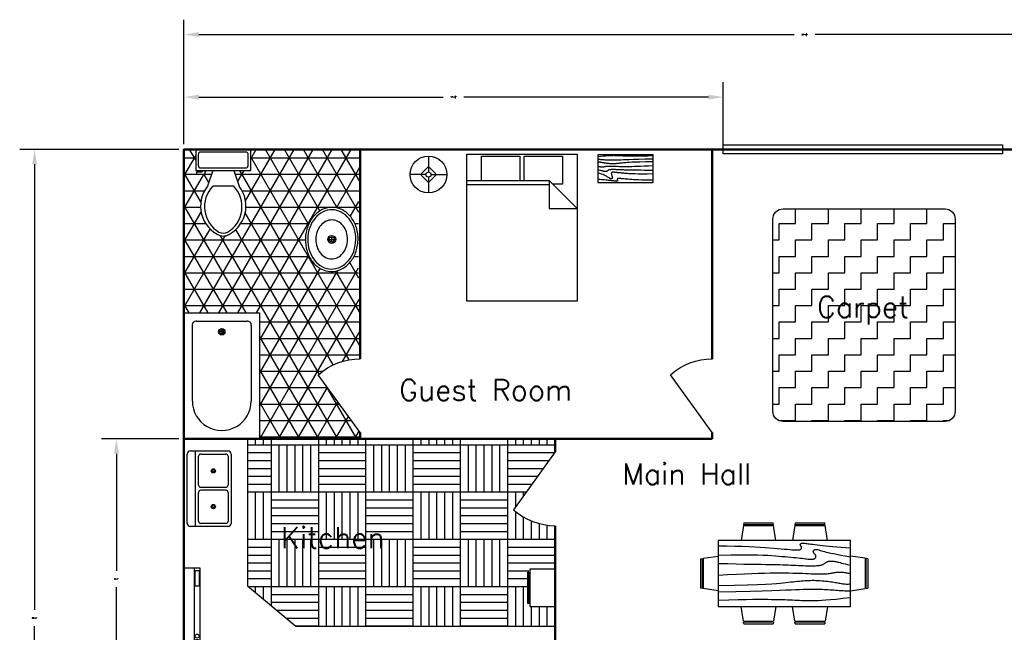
# Model space of a CAD drawing. Header units: inches. Extents: x -290 to 273, y -187 to 207.
# Tile 2 of 3: x -290 to 85, y -26 to 207. Entities that reach past the tile are written whole.
import ezdxf

# ---------------------------------------------------------------- set-up
doc = ezdxf.new("R2010")
doc.units = ezdxf.units.IN
doc.header["$LTSCALE"] = 0.03937
doc.header["$MEASUREMENT"] = 0
for name, color, linetype in [('Blocks', 4, 'Continuous'), ('Dim', 3, 'Continuous'), ('Doors', 6, 'Continuous'), ('Hatches', 2, 'Continuous'), ('Text', 1, 'Continuous')]:
    doc.layers.add(name, color=color, linetype=linetype)
doc.styles.get("Standard").update_dxf_attribs({"font": 'simplex.shx', "height": 0.4})
doc.dimstyles.get("Standard").update_dxf_attribs({"dimscale": 800, "dimtxt": 0.4, "dimasz": 0.007087, "dimexe": 0.007087, "dimexo": 0.002461, "dimgap": 0.003543, "dimtad": 0, "dimtih": 1, "dimtoh": 1, "dimzin": 0, "dimdsep": 46, "dimlunit": 4, "dimtxsty": 'Standard', "dimcen": 0.003543, "dimadec": 0, "dimazin": 0, "dimtfac": 1, "dimtofl": 0, "dimtmove": 0, "dimatfit": 3, "dimfxl": 0.03937, "dimtolj": 1, "dimtzin": 0, "dimarcsym": 0})

# ---------------------------------------------------------------- blocks, each defined once
blk = doc.blocks.new('Bed - Queen')
at = {"linetype": 'Continuous'}
for p, q in [((0, -56.000021), (0, 0)), ((0, 0), (41.999993, 0)), ((41.999993, 0), (41.999993, -56.000021)), ((5.599993, -0.84), (20.159986, -0.84)), ((5.599993, -10.08), (5.599993, -0.84)), ((20.159986, -0.84), (20.159986, -10.08)), ((21.839993, -0.84), (36.399993, -0.84)), ((21.839993, -10.08), (21.839993, -0.84)), ((36.399993, -0.84), (36.399993, -11.48)), ((0, -10.08), (31.36, -10.08)), ((41.999993, -20.72), (31.36, -10.08)), ((31.36, -10.08), (31.36, -20.72)), ((31.36, -11.76), (0, -11.76)), ((36.399993, -11.48), (32.759552, -11.48)), ((31.36, -20.72), (41.999993, -20.72)), ((41.999993, -56.000021), (0, -56.000021))]:
    blk.add_line(p, q, dxfattribs=at)
blk = doc.blocks.new('Bath Tub - 26 x 60 in.')
for p, q in [((8, -18), (10, -18)), ((9, -17), (9, -19))]:
    blk.add_line(p, q)
blk.add_lwpolyline([(0, -36), (0, 0), (60, 0), (60, -36)], close=True)
for points in [[(6, -4), (42, -4)], [(4, -30), (4, -6)], [(42, -32), (6, -32)]]:
    blk.add_lwpolyline(points)
for radius in [1.5, 1]:
    blk.add_circle((9, -18), radius)
for centre, radius, start, end in [((5.75, -5.75), 1.77, 81.8699, 188.1301), ((42, -18), 14, 270, 90), ((5.75, -30.25), 1.77, 171.8699, 278.1301)]:
    blk.add_arc(centre, radius, start, end)
blk = doc.blocks.new('Toilet - top')
for p, q in [((9.5, -6), (9.5, -2)), ((-10, -8.5), (-8, -8.5)), ((-10, -9.5), (-10, -8.5)), ((-7, -9.5), (-10, -9.5)), ((-8, -8.5), (-8, -8)), ((-7, -8), (-7, -9.5)), ((-4, -8), (-6, -14)), ((4, -8), (6, -14)), ((4, -14), (-4, -14))]:
    blk.add_line(p, q)
blk.add_lwpolyline([(10.5, -8), (10.5, 0), (-10.5, 0), (-10.5, -8)], close=True)
for points in [[(-9.5, -2), (-9.5, -6)], [(8.5, -1), (-8.5, -1)], [(-8.5, -7), (8.5, -7)]]:
    blk.add_lwpolyline(points)
for centre, radius, start, end in [((-8.62, -1.88), 0.884, 81.8699, 188.1301), ((8.62, -1.88), 0.884, 351.8699, 98.1301), ((-8.62, -6.12), 0.884, 171.8699, 278.1301), ((8.62, -6.12), 0.884, 261.8699, 8.1301), ((3.52, -21.58), 12.17, 141.4691, 247.9714), ((4.2, -21.82), 11.33, 136.3677, 238.9468), ((-3.52, -21.58), 12.17, 292.0284, 38.5307), ((-4.2, -21.82), 11.33, 301.053, 43.6321), ((0, -27.88), 4, 245.7318, 294.2682), ((0, -29), 4, 254.8605, 285.1395)]:
    blk.add_arc(centre, radius, start, end)
blk = doc.blocks.new('Sink - Oval top')
for p, q in [((-1, 0), (1, 0)), ((0, 1), (0, -1))]:
    blk.add_line(p, q)
at = {"linetype": 'Continuous'}
for points in [[(-12.23, 0.39, 0.117634), (-11.46, -3.36, 0.104469), (-8.88, -6.8, 0.090016), (-5.08, -9.07, 0.08192), (-0.32, -10.02, 0.08192), (4.49, -9.38, 0.090016), (8.42, -7.36, 0.104469), (11.22, -4.09, 0.117634), (12.23, -0.39, 0.117634), (11.46, 3.36, 0.104469), (8.88, 6.8, 0.090016), (5.08, 9.07, 0.08192), (0.32, 10.02, 0.08192), (-4.49, 9.38, 0.090016), (-8.42, 7.36, 0.104469), (-11.22, 4.09, 0.117634)], [(-11.29, 0.16, 0.118622), (-10.52, -3.25, 0.104678), (-8.07, -6.36, 0.089562), (-4.54, -8.37, 0.081185), (-0.13, -9.15, 0.081185), (4.3, -8.49, 0.089562), (7.89, -6.58, 0.104678), (10.42, -3.55, 0.118622), (11.29, -0.16, 0.118622), (10.52, 3.25, 0.104678), (8.07, 6.36, 0.089562), (4.54, 8.37, 0.081185), (0.13, 9.15, 0.081185), (-4.3, 8.49, 0.089562), (-7.89, 6.58, 0.104678), (-10.42, 3.55, 0.118622)], [(-7.42, 0.08, 0.118283), (-6.91, -2.17, 0.104607), (-5.29, -4.21, 0.089718), (-2.97, -5.53, 0.081436), (-0.07, -6.04, 0.081436), (2.84, -5.59, 0.089718), (5.2, -4.33, 0.104607), (6.86, -2.32, 0.118283), (7.42, -0.08, 0.118283), (6.91, 2.17, 0.104607), (5.29, 4.21, 0.089718), (2.97, 5.53, 0.081436), (0.07, 6.04, 0.081436), (-2.84, 5.59, 0.089718), (-5.2, 4.33, 0.104607), (-6.86, 2.32, 0.118283)]]:
    blk.add_lwpolyline(points, format="xyb", close=True, dxfattribs=at)
for radius in [1.5, 1]:
    blk.add_circle((0, 0), radius)
blk = doc.blocks.new('Dining Set - 36 x 72 in.')
at = {"linetype": 'Continuous'}
for p, q in [((-22, 27.5), (-22.1562, 26.50042)), ((-22, 27.5), (-6, 27.5)), ((-5.8437, 26.49966), (-6, 27.5)), ((6, 27.5), (5.8438, 26.50042)), ((6, 27.5), (22, 27.5)), ((22.1563, 26.49966), (22, 27.5)), ((-22.2343, 26.00059), (-23.4847, 17.99762)), ((-22.2304, 26), (-5.7608, 26)), ((-5.8416, 26.5), (-22.1534, 26.5)), ((-4.5152, 17.99762), (-5.7655, 25.99926)), ((5.7657, 26.00059), (4.5153, 17.99762)), ((5.7696, 26), (22.2392, 26)), ((22.1584, 26.5), (5.8466, 26.5)), ((23.4848, 17.99762), (22.2345, 25.99926)), ((36, 18), (-36, 18)), ((-36, 18), (-36, -18)), ((36, -18), (36, 18)), ((-45.5, 8), (-44.5004, 8.15617)), ((-45.5, 8), (-45.5, -8)), ((-44.5, -8.15843), (-44.5, 8.15338)), ((-44.0006, 8.23428), (-35.9976, 9.48474)), ((-44, 8.23041), (-44, -8.23915)), ((44.0006, 8.23428), (35.9976, 9.48474)), ((44, 8.23041), (44, -8.23915)), ((44.5, -8.15843), (44.5, 8.15338)), ((45.5, 8), (44.5005, 8.15617)), ((45.5, 8), (45.5, -8)), ((-44.4997, -8.15631), (-45.5, -8)), ((-35.9976, -9.48476), (-43.9993, -8.2345)), ((35.9976, -9.48476), (43.9993, -8.2345)), ((44.4997, -8.15631), (45.5, -8)), ((-36, -18), (36, -18)), ((-22.2343, -26.0006), (-23.4847, -17.99762)), ((-4.5152, -17.99762), (-5.7655, -25.99928)), ((5.7657, -26.0006), (4.5153, -17.99762)), ((23.4848, -17.99762), (22.2345, -25.99928)), ((-22.2304, -26), (-5.7608, -26)), ((-22, -27.5), (-22.1562, -26.50044)), ((-5.8416, -26.5), (-22.1534, -26.5)), ((-5.8437, -26.49967), (-6, -27.5)), ((5.7696, -26), (22.2392, -26)), ((6, -27.5), (5.8438, -26.50044)), ((22.1584, -26.5), (5.8466, -26.5)), ((22.1563, -26.49967), (22, -27.5)), ((-22, -27.5), (-6, -27.5)), ((6, -27.5), (22, -27.5))]:
    blk.add_line(p, q, dxfattribs=at)
for points in [[(-36, 15), (-31.1772, 14.97754), (-26.8079, 14.91406), (-22.8538, 14.81543), (-19.276, 14.6875), (-16.0362, 14.53613), (-13.0957, 14.36718), (-10.4159, 14.18652), (-7.9583, 14), (-5.6904, 13.81315), (-3.6035, 13.63021), (-1.6954, 13.45508), (0.0365, 13.29166), (1.5945, 13.14388), (2.9811, 13.01562), (4.1988, 12.9108), (5.25, 12.83333), (6.1393, 12.78613), (6.8802, 12.76823), (7.4883, 12.77767), (7.9792, 12.8125), (8.3685, 12.87077), (8.6719, 12.95052), (8.9049, 13.0498), (9.0833, 13.16666), (9.2205, 13.29899), (9.3216, 13.44401), (9.3895, 13.59879), (9.4271, 13.76041), (9.4373, 13.92594), (9.4232, 14.09245), (9.3875, 14.257), (9.3333, 14.41666), (9.2638, 14.56917), (9.1836, 14.71484), (9.0975, 14.85465), (9.0104, 14.98958), (8.9272, 15.1206), (8.8529, 15.2487), (8.7922, 15.37483), (8.75, 15.5), (8.7305, 15.62467), (8.7344, 15.74739), (8.7617, 15.86621), (8.8125, 15.97916), (8.8867, 16.08431), (8.9844, 16.17968), (9.1055, 16.26334), (9.25, 16.33333), (9.4189, 16.38802), (9.6172, 16.42708), (9.8506, 16.45052), (10.125, 16.45833), (10.4463, 16.45052), (10.8203, 16.42708), (11.2529, 16.38802), (11.75, 16.33333), (12.3184, 16.26318), (12.9694, 16.17838), (13.7151, 16.07991), (14.5677, 15.96875), (15.5395, 15.84586), (16.6426, 15.71224), (17.8893, 15.56884), (19.2917, 15.41666), (20.859, 15.25667), (22.5879, 15.08984), (24.4721, 14.91715), (26.5052, 14.73958), (28.6809, 14.5581), (30.9929, 14.3737), (33.4347, 14.18733), (36, 14)], [(-36, 10), (-28.9766, 10.14274), (-23.1725, 10.20442), (-18.4241, 10.19775), (-14.5677, 10.13541), (-11.4399, 10.03011), (-8.877, 9.89453), (-6.7154, 9.74137), (-4.7917, 9.58333), (-2.9698, 9.43082), (-1.2246, 9.28515), (0.4415, 9.14534), (2.026, 9.01041), (3.5266, 8.87939), (4.9408, 8.7513), (6.266, 8.62516), (7.5, 8.5), (8.6411, 8.37549), (9.6914, 8.2539), (10.6538, 8.13818), (11.5312, 8.03125), (12.3267, 7.93603), (13.043, 7.85547), (13.6831, 7.79248), (14.25, 7.75), (14.7471, 7.7303), (15.1797, 7.73307), (15.5537, 7.75732), (15.875, 7.80208), (16.1494, 7.86637), (16.3828, 7.94922), (16.5811, 8.04964), (16.75, 8.16666), (16.8944, 8.29915), (17.0143, 8.44531), (17.1089, 8.60319), (17.1771, 8.77083), (17.218, 8.94629), (17.2305, 9.1276), (17.2137, 9.31282), (17.1667, 9.5), (17.0895, 9.6875), (16.987, 9.875), (16.8649, 10.0625), (16.7292, 10.25), (16.5856, 10.4375), (16.4401, 10.625), (16.2985, 10.8125), (16.1667, 11), (16.05, 11.18733), (15.9518, 11.3737), (15.8752, 11.5581), (15.8229, 11.73958), (15.798, 11.91715), (15.8034, 12.08984), (15.842, 12.25667), (15.9167, 12.41666), (16.0295, 12.56836), (16.1784, 12.70833), (16.3605, 12.83268), (16.5729, 12.9375), (16.8127, 13.01888), (17.0768, 13.07291), (17.3625, 13.0957), (17.6667, 13.08333), (17.9894, 13.03312), (18.3418, 12.94726), (18.7382, 12.82918), (19.1927, 12.68229), (19.7195, 12.51001), (20.3327, 12.31575), (21.0465, 12.10294), (21.875, 11.875), (22.8357, 11.63354), (23.959, 11.37304), (25.2786, 11.08618), (26.8282, 10.76562), (28.6414, 10.40405), (30.752, 9.99414), (33.1936, 9.52856), (36, 9)], [(-36, 5.5), (-30.7157, 5.3348), (-26.069, 5.20963), (-21.9946, 5.11767), (-18.4271, 5.05208), (-15.3009, 5.00602), (-12.5508, 4.97265), (-10.1112, 4.94515), (-7.9167, 4.91666), (-5.909, 4.88167), (-4.0586, 4.83984), (-2.3429, 4.79215), (-0.7396, 4.73958), (0.7739, 4.6831), (2.22, 4.6237), (3.6213, 4.56233), (5, 4.5), (6.373, 4.43782), (7.7344, 4.3776), (9.0723, 4.32129), (10.375, 4.27083), (11.6309, 4.22819), (12.8281, 4.19531), (13.9551, 4.17415), (15, 4.16666), (15.954, 4.17448), (16.819, 4.19791), (17.6001, 4.23698), (18.3021, 4.29166), (18.9299, 4.36198), (19.4883, 4.44791), (19.9823, 4.54948), (20.4167, 4.66666), (20.7969, 4.79899), (21.1302, 4.94401), (21.4245, 5.09879), (21.6875, 5.26041), (21.9271, 5.42594), (22.1511, 5.59245), (22.3672, 5.757), (22.5834, 5.91666), (22.8065, 6.06868), (23.0404, 6.21093), (23.2879, 6.34147), (23.5521, 6.45833), (23.8358, 6.55957), (24.142, 6.64323), (24.4735, 6.70735), (24.8334, 6.75), (25.2235, 6.76969), (25.642, 6.76692), (26.0858, 6.74267), (26.5521, 6.69791), (27.0379, 6.63362), (27.5404, 6.55078), (28.0565, 6.45036), (28.5834, 6.33333), (29.1242, 6.19987), (29.7071, 6.04687), (30.3661, 5.87044), (31.1354, 5.66666), (32.0493, 5.43164), (33.142, 5.16146), (34.4475, 4.85221), (36, 4.5)], [(-36, -1), (-30.7915, -0.6591), (-26.0195, -0.38216), (-21.6519, -0.16284), (-17.6563, 0.00521), (-14.0005, 0.12833), (-10.6523, 0.21289), (-7.5796, 0.26522), (-4.75, 0.29166), (-2.134, 0.29793), (0.2878, 0.28711), (2.5317, 0.26163), (4.6146, 0.22396), (6.5529, 0.17651), (8.3633, 0.12174), (10.0623, 0.06209), (11.6667, 0), (13.1899, -0.06201), (14.6341, -0.1211), (15.9982, -0.17432), (17.2813, -0.21875), (18.4823, -0.25147), (19.6003, -0.26953), (20.6343, -0.27002), (21.5834, -0.25), (22.4481, -0.20768), (23.2357, -0.14584), (23.9549, -0.06836), (24.6146, 0.02083), (25.2235, 0.11784), (25.7904, 0.21875), (26.3241, 0.31966), (26.8334, 0.41666), (27.3265, 0.50618), (27.8099, 0.58593), (28.2894, 0.65397), (28.7709, 0.70833), (29.2601, 0.74707), (29.763, 0.76823), (30.2855, 0.76985), (30.8334, 0.75), (31.4088, 0.70784), (31.9994, 0.64713), (32.589, 0.57275), (33.1615, 0.48958), (33.7008, 0.4025), (34.1908, 0.3164), (34.6153, 0.23616), (34.9584, 0.16666), (35.2099, 0.11165), (35.3848, 0.07031), (35.504, 0.04069), (35.5886, 0.02083), (35.6594, 0.00879), (35.7377, 0.0026), (35.8442, 0.00032), (36, 0)], [(-36, -6.5), (-27.1843, -6.31267), (-20.084, -6.1263), (-14.469, -5.9419), (-10.1094, -5.76042), (-6.7752, -5.58285), (-4.2363, -5.41016), (-2.2629, -5.24333), (-0.625, -5.08334), (0.8708, -4.93099), (2.2715, -4.78646), (3.5872, -4.64974), (4.8281, -4.52084), (6.0046, -4.39974), (7.127, -4.28646), (8.2053, -4.18099), (9.25, -4.08334), (10.2705, -3.99382), (11.2734, -3.91407), (12.2647, -3.84603), (13.25, -3.79167), (14.2354, -3.75293), (15.2266, -3.73177), (16.2295, -3.73015), (17.25, -3.75), (18.2912, -3.79248), (19.3451, -3.85547), (20.4009, -3.93604), (21.4479, -4.03125), (22.4754, -4.13819), (23.4727, -4.25391), (24.4289, -4.37549), (25.3334, -4.5), (26.1785, -4.62492), (26.9694, -4.74935), (27.7145, -4.87281), (28.4219, -4.99479), (29.1, -5.11483), (29.7572, -5.23242), (30.4016, -5.34709), (31.0417, -5.45834), (31.6837, -5.56437), (32.3262, -5.65821), (32.9658, -5.73153), (33.599, -5.77604), (34.2224, -5.78345), (34.8327, -5.74545), (35.4264, -5.65373), (36, -5.5)], [(-36, -10), (-26.4022, -9.81299), (-18.4675, -9.62891), (-11.9839, -9.45069), (-6.7396, -9.28125), (-2.5226, -9.12354), (0.8789, -8.98047), (3.6769, -8.85498), (6.0833, -8.75), (8.2767, -8.66765), (10.3021, -8.60677), (12.1712, -8.56543), (13.8958, -8.54167), (15.4876, -8.53353), (16.9583, -8.53907), (18.3197, -8.55632), (19.5834, -8.58334), (20.7616, -8.61841), (21.8685, -8.66081), (22.9188, -8.71004), (23.9271, -8.76563), (24.9081, -8.82707), (25.8763, -8.89388), (26.8465, -8.96558), (27.8334, -9.04167), (28.8474, -9.12118), (29.8828, -9.20117), (30.93, -9.27824), (31.9792, -9.34896), (33.0205, -9.40991), (34.0443, -9.45768), (35.0407, -9.48885), (36, -9.5)], [(-36, -14.5), (-30.0881, -14.33513), (-25.0332, -14.21224), (-20.7312, -14.12647), (-17.0781, -14.07292), (-13.97, -14.04671), (-11.3027, -14.04297), (-8.9724, -14.05681), (-6.875, -14.08334), (-4.9224, -14.11833), (-3.0905, -14.16016), (-1.3709, -14.20785), (0.2448, -14.26042), (1.7647, -14.3169), (3.1973, -14.3763), (4.5507, -14.43767), (5.8333, -14.5), (7.0554, -14.5621), (8.235, -14.62175), (9.3922, -14.67652), (10.5469, -14.72396), (11.7192, -14.76164), (12.929, -14.78711), (14.1965, -14.79794), (15.5417, -14.79167), (16.9933, -14.76424), (18.6152, -14.70508), (20.4804, -14.60197), (22.6615, -14.44271), (25.2312, -14.21509), (28.2624, -13.9069), (31.8277, -13.50594), (36, -13)]]:
    blk.add_lwpolyline(points, dxfattribs=at)
blk = doc.blocks.new('Door')
at = {"lineweight": 30}
blk.add_line((0, 0), (15.93, 22.03), dxfattribs=at)
blk.add_arc((-0.03, 4.2), 23.92, 48.1739, 89.9397)
blk = doc.blocks.new('Sink-double - 36 in top')
for p, q in [((-18, -4), (18, -4)), ((-0.75, -18.5), (-0.75, -6.5)), ((0.75, -6.5), (0.75, -18.5))]:
    blk.add_line(p, q)
for points in [[(-16.5, 0), (16.5, 0)], [(-18, -19.5), (-18, -1.5)], [(18, -1.5), (18, -19.5)], [(-16.5, -18.5), (-16.5, -6.5)], [(-15.5, -5.5), (-1.75, -5.5)], [(1.75, -5.5), (15.5, -5.5)], [(16.5, -6.5), (16.5, -18.5)], [(16.5, -21), (-16.5, -21)], [(-1.75, -19.5), (-15.5, -19.5)], [(15.5, -19.5), (1.75, -19.5)]]:
    blk.add_lwpolyline(points)
for centre, radius in [((-8.5, -12.5), 1), ((-8.5, -12.5), 0.5), ((8.5, -12.5), 1), ((8.5, -12.5), 0.5)]:
    blk.add_circle(centre, radius)
for centre, radius, start, end in [((-16.5, -1.5), 1.5, 90, 180), ((16.5, -1.5), 1.5, 0, 90), ((-15.5, -6.5), 1, 90, 180), ((-1.75, -6.5), 1, 0, 90), ((1.75, -6.5), 1, 90, 180), ((15.5, -6.5), 1, 0, 90), ((-15.5, -18.5), 1, 180, 270), ((-1.75, -18.5), 1, 270, 0), ((1.75, -18.5), 1, 180, 270), ((15.5, -18.5), 1, 270, 0), ((-16.5, -19.5), 1.5, 180, 270), ((16.5, -19.5), 1.5, 270, 0)]:
    blk.add_arc(centre, radius, start, end)
blk = doc.blocks.new('Wall Cabinet - 18 x 12 in side')
for points in [[(-12, -18), (-12, 0), (0, 0), (0, -18)], [(-13, -16.5), (-13, -1.5), (-12.5, -1.5), (-12.5, -16.5)]]:
    blk.add_lwpolyline(points, close=True)
blk = doc.blocks.new('Range Hood - 30 in front')
blk.add_line((0, -4), (30.0001, -4))
for points in [[(0, -6), (0, 0), (30.0001, 0), (30.0001, -6)], [(23, -5.75), (23, -4.25), (29, -4.25), (29, -5.75)]]:
    blk.add_lwpolyline(points, close=True)
for centre in [(2, -5), (4, -5)]:
    blk.add_circle(centre, 0.75)
blk = doc.blocks.new('Table - Rectangular Woodgrain 60 x 30 in.')
at = {"linetype": 'Continuous'}
for p, q in [((0, 0), (0, -30)), ((60, 0), (0, 0)), ((60, -30), (60, 0)), ((0, -30), (60, -30))]:
    blk.add_line(p, q, dxfattribs=at)
for points in [[(0, -2.4), (4.8155, -2.418), (9.0302, -2.4688), (12.709, -2.5477), (15.9167, -2.65), (18.7181, -2.7711), (21.1781, -2.9063), (23.3616, -3.0508), (25.3333, -3.2), (27.1477, -3.3495), (28.8172, -3.4958), (30.3437, -3.636), (31.7291, -3.7667), (32.9756, -3.8849), (34.0849, -3.9875), (35.059, -4.0714), (35.9, -4.1334), (36.6114, -4.1711), (37.2041, -4.1854), (37.6906, -4.1779), (38.0833, -4.15), (38.3948, -4.1034), (38.6375, -4.0396), (38.8239, -3.9602), (38.9666, -3.8667), (39.0764, -3.7608), (39.1573, -3.6448), (39.2116, -3.521), (39.2416, -3.3917), (39.2498, -3.2593), (39.2385, -3.1261), (39.21, -2.9944), (39.1666, -2.8667), (39.111, -2.7447), (39.0468, -2.6281), (38.978, -2.5163), (38.9083, -2.4083), (38.8418, -2.3035), (38.7823, -2.201), (38.7337, -2.1001), (38.7, -2), (38.6844, -1.9003), (38.6875, -1.8021), (38.7094, -1.707), (38.75, -1.6167), (38.8094, -1.5326), (38.8875, -1.4563), (38.9844, -1.3893), (39.1, -1.3333), (39.2351, -1.2896), (39.3937, -1.2583), (39.5804, -1.2396), (39.8, -1.2333), (40.057, -1.2396), (40.3562, -1.2583), (40.7023, -1.2896), (41.1, -1.3333), (41.5547, -1.3895), (42.0755, -1.4573), (42.6721, -1.5361), (43.3542, -1.625), (44.1316, -1.7233), (45.014, -1.8302), (46.0114, -1.9449), (47.1333, -2.0667), (48.3862, -2.1947), (49.7625, -2.3281), (51.2513, -2.4663), (52.8416, -2.6083), (54.5226, -2.7535), (56.2833, -2.9011), (58.1127, -3.0501), (60, -3.2)], [(0, -9.2), (6.5759, -9.0858), (11.9385, -9.0365), (16.2527, -9.0418), (19.6833, -9.0917), (22.3952, -9.1759), (24.5531, -9.2844), (26.322, -9.4069), (27.8666, -9.5333), (29.3241, -9.6553), (30.7203, -9.7719), (32.0532, -9.8837), (33.3208, -9.9917), (34.5213, -10.0965), (35.6526, -10.199), (36.7128, -10.2999), (37.7, -10.4), (38.6129, -10.4996), (39.4531, -10.5969), (40.223, -10.6895), (40.925, -10.775), (41.5613, -10.8512), (42.1344, -10.9156), (42.6465, -10.966), (43.1, -11), (43.4976, -11.0158), (43.8437, -11.0136), (44.143, -10.9942), (44.4, -10.9583), (44.6195, -10.9069), (44.8062, -10.8406), (44.9648, -10.7603), (45.1, -10.6667), (45.2155, -10.5598), (45.3114, -10.4365), (45.3871, -10.2929), (45.4416, -10.125), (45.4743, -9.929), (45.4844, -9.7011), (45.4709, -9.4371), (45.4333, -9.1333), (45.3716, -8.7883), (45.2896, -8.4104), (45.1919, -8.0107), (45.0833, -7.6), (44.9685, -7.1893), (44.8521, -6.7896), (44.7388, -6.4117), (44.6333, -6.0667), (44.54, -5.7628), (44.4614, -5.4979), (44.4001, -5.2675), (44.3583, -5.0667), (44.3384, -4.8909), (44.3427, -4.7354), (44.3736, -4.5956), (44.4333, -4.4667), (44.5236, -4.3453), (44.6427, -4.2333), (44.7884, -4.1339), (44.9583, -4.05), (45.1501, -3.9849), (45.3614, -3.9417), (45.59, -3.9234), (45.8333, -3.9333), (46.0915, -3.9749), (46.3734, -4.0531), (46.6906, -4.1736), (47.0542, -4.3417), (47.4756, -4.5629), (47.9661, -4.8427), (48.5372, -5.1866), (49.2, -5.6), (49.9676, -6.0844), (50.8594, -6.625), (51.8965, -7.2031), (53.1, -7.8), (54.491, -8.3969), (56.0906, -8.975), (57.9199, -9.5156), (60, -10)], [(0, -12.8), (5.1847, -12.9322), (9.6213, -13.0323), (13.3963, -13.1059), (16.5958, -13.1583), (19.3063, -13.1952), (21.614, -13.2219), (23.6054, -13.2439), (25.3666, -13.2667), (26.9728, -13.2947), (28.4531, -13.3281), (29.8256, -13.3663), (31.1083, -13.4083), (32.3191, -13.4535), (33.476, -13.501), (34.597, -13.5501), (35.7, -13.6), (36.7984, -13.6497), (37.8875, -13.6979), (38.9578, -13.743), (40, -13.7833), (41.0047, -13.8174), (41.9625, -13.8438), (42.864, -13.8607), (43.7, -13.8667), (44.4631, -13.8604), (45.1552, -13.8417), (45.7801, -13.8104), (46.3416, -13.7667), (46.8439, -13.7104), (47.2906, -13.6417), (47.6858, -13.5604), (48.0333, -13.4667), (48.3375, -13.3608), (48.6042, -13.2448), (48.8396, -13.121), (49.05, -12.9917), (49.2417, -12.8593), (49.4208, -12.7261), (49.5937, -12.5944), (49.7667, -12.4667), (49.9452, -12.3451), (50.1323, -12.2313), (50.3303, -12.1268), (50.5416, -12.0333), (50.7686, -11.9524), (51.0135, -11.8854), (51.2788, -11.8341), (51.5666, -11.8), (51.8785, -11.7843), (52.2116, -11.7865), (52.562, -11.8059), (52.926, -11.8417), (53.2998, -11.8931), (53.6795, -11.9594), (54.0614, -12.0397), (54.4416, -12.1333), (54.8223, -12.2401), (55.2293, -12.3625), (55.6942, -12.5037), (56.2489, -12.6667), (56.9251, -12.8547), (57.7545, -13.0708), (58.7689, -13.3182), (60, -13.6)], [(0, -18), (5.124, -17.7273), (9.6609, -17.5057), (13.6705, -17.3303), (17.2125, -17.1958), (20.3467, -17.0973), (23.1328, -17.0297), (25.6307, -16.9878), (27.9, -16.9667), (29.9928, -16.9617), (31.9302, -16.9703), (33.7254, -16.9907), (35.3917, -17.0208), (36.9423, -17.0588), (38.3906, -17.1026), (39.7499, -17.1503), (41.0333, -17.2), (42.2519, -17.2496), (43.4073, -17.2969), (44.4986, -17.3395), (45.525, -17.375), (46.4858, -17.4012), (47.3802, -17.4156), (48.2074, -17.416), (48.9667, -17.4), (49.6583, -17.3662), (50.2872, -17.3167), (50.8595, -17.2547), (51.3812, -17.1833), (51.8584, -17.1057), (52.2971, -17.025), (52.7034, -16.9443), (53.0833, -16.8667), (53.443, -16.7951), (53.789, -16.7313), (54.128, -16.6768), (54.4666, -16.6334), (54.8115, -16.6024), (55.1693, -16.5854), (55.5465, -16.5841), (55.95, -16.6), (56.3828, -16.6337), (56.8346, -16.6823), (57.2915, -16.7418), (57.7396, -16.8084), (58.165, -16.878), (58.5539, -16.9469), (58.8924, -17.0111), (59.1666, -17.0667), (59.3679, -17.1107), (59.5078, -17.1438), (59.6032, -17.1675), (59.6708, -17.1833), (59.7275, -17.193), (59.7901, -17.1979), (59.8753, -17.1998), (60, -17.2)], [(0, -22.4), (8.0098, -22.2501), (14.4094, -22.1011), (19.4168, -21.9535), (23.25, -21.8083), (26.1269, -21.6663), (28.2656, -21.5281), (29.884, -21.3947), (31.2, -21.2667), (32.3967, -21.1448), (33.5172, -21.0292), (34.5697, -20.9198), (35.5625, -20.8167), (36.5037, -20.7198), (37.4015, -20.6292), (38.2642, -20.5448), (39.1, -20.4667), (39.9164, -20.3951), (40.7187, -20.3313), (41.5117, -20.2768), (42.3, -20.2333), (43.0883, -20.2024), (43.8812, -20.1854), (44.6836, -20.1841), (45.5, -20.2), (46.3328, -20.234), (47.1747, -20.2844), (48.0163, -20.3488), (48.8479, -20.425), (49.66, -20.5106), (50.4429, -20.6031), (51.1872, -20.7004), (51.8833, -20.8), (52.5246, -20.8999), (53.1166, -20.9995), (53.6681, -21.0983), (54.1875, -21.1958), (54.6834, -21.2919), (55.1646, -21.3859), (55.6394, -21.4777), (56.1167, -21.5667), (56.6028, -21.6515), (57.0961, -21.7266), (57.5929, -21.7852), (58.0896, -21.8208), (58.5823, -21.8268), (59.0674, -21.7964), (59.5412, -21.723), (60, -21.6)], [(0, -25.2), (8.6355, -25.0504), (15.7026, -24.9031), (21.4049, -24.7606), (25.9458, -24.625), (29.529, -24.4988), (32.3578, -24.3844), (34.6359, -24.284), (36.5667, -24.2), (38.3213, -24.1341), (39.9417, -24.0854), (41.437, -24.0523), (42.8167, -24.0333), (44.0901, -24.0268), (45.2667, -24.0313), (46.3557, -24.0451), (47.3667, -24.0667), (48.309, -24.0947), (49.1928, -24.1287), (50.0284, -24.168), (50.826, -24.2125), (51.5959, -24.2617), (52.3483, -24.3151), (53.0935, -24.3725), (53.8417, -24.4334), (54.6009, -24.497), (55.3699, -24.561), (56.1454, -24.6226), (56.9239, -24.6792), (57.7021, -24.7279), (58.4764, -24.7662), (59.2435, -24.7911), (60, -24.8)], [(0, -28.8), (5.6867, -28.6681), (10.45, -28.5698), (14.407, -28.5012), (17.675, -28.4584), (20.3711, -28.4374), (22.6125, -28.4344), (24.5164, -28.4455), (26.2, -28.4667), (27.762, -28.4947), (29.2276, -28.5281), (30.6033, -28.5663), (31.8958, -28.6084), (33.1118, -28.6535), (34.2578, -28.7011), (35.3405, -28.7501), (36.3666, -28.8), (37.3443, -28.8497), (38.288, -28.8974), (39.2137, -28.9412), (40.1375, -28.9792), (41.0753, -29.0093), (42.0432, -29.0297), (43.0572, -29.0384), (44.1333, -29.0333), (45.2936, -29.0114), (46.5843, -28.9641), (48.0579, -28.8816), (49.7666, -28.7542), (51.7629, -28.5721), (54.0989, -28.3255), (56.8272, -28.0048), (60, -27.6)]]:
    blk.add_lwpolyline(points, dxfattribs=at)
blk = doc.blocks.new('Lamp - Table')
at = {"linetype": 'Continuous'}
for p, q in [((0, 7), (0, 1)), ((-1, 0), (-7, 0)), ((0, 3), (-3, 0)), ((-3, 0), (0, -3)), ((3, 0), (0, 3)), ((0, -3), (3, 0)), ((1, 0), (7, 0)), ((0, -1), (0, -7))]:
    blk.add_line(p, q, dxfattribs=at)
for radius in [7, 1]:
    blk.add_circle((0, 0), radius, dxfattribs=at)
blk = doc.blocks.new('*D20')
at = {"layer": 'Defpoints', "color": 0, "transparency": 16777216}
for p in [(245.03, 201.82), (-227.42, 158.08), (245.03, 158.08)]:
    blk.add_point(p, dxfattribs=at)
at = {"layer": 'Dim', "color": 0, "lineweight": -2, "transparency": 16777216}
for p, q in [((-227.42, 160.05), (-227.42, 207.49)), ((245.03, 160.05), (245.03, 207.49)), ((-221.75, 201.82), (4.8, 201.82)), ((239.36, 201.82), (12.81, 201.82))]:
    blk.add_line(p, q, dxfattribs=at)
at = {"layer": 'Dim', "color": 0, "transparency": 16777216}
for points in [[(-221.75, 202.76), (-221.75, 200.87), (-227.42, 201.82)], [(239.36, 202.76), (239.36, 200.87), (245.03, 201.82)]]:
    blk.add_solid(points, dxfattribs=at)
at = {"layer": 'Dim', "color": 0, "transparency": 16777216, "insert": (8.8, 201.82), "char_height": 0.4, "attachment_point": 5}
blk.add_mtext('\\A1;39\'-4{\\H1x;\\S1/2;}"', dxfattribs=at)
blk = doc.blocks.new('*D21')
at = {"layer": 'Defpoints', "color": 0, "transparency": 16777216}
for p in [(-227.42, 158.08), (-284.26, -156.88), (-227.42, -156.88)]:
    blk.add_point(p, dxfattribs=at)
at = {"layer": 'Dim', "color": 0, "lineweight": -2, "transparency": 16777216}
for p, q in [((-229.38, 158.08), (-289.93, 158.08)), ((-284.26, 152.41), (-284.26, -17.29)), ((-284.26, -151.21), (-284.26, -23.44)), ((-229.38, -156.88), (-289.93, -156.88))]:
    blk.add_line(p, q, dxfattribs=at)
at = {"layer": 'Dim', "color": 0, "transparency": 16777216}
for points in [[(-285.2, 152.41), (-283.31, 152.41), (-284.26, 158.08)], [(-285.2, -151.21), (-283.31, -151.21), (-284.26, -156.88)]]:
    blk.add_solid(points, dxfattribs=at)
at = {"layer": 'Dim', "color": 0, "transparency": 16777216, "insert": (-284.26, -20.36), "char_height": 0.4, "attachment_point": 5}
blk.add_mtext('\\A1;26\'-3"', dxfattribs=at)
blk = doc.blocks.new('*D25')
at = {"layer": 'Defpoints', "color": 0, "transparency": 16777216}
for p in [(-253.12, 47.84), (-227.42, 47.84), (-227.42, -52.14)]:
    blk.add_point(p, dxfattribs=at)
at = {"layer": 'Dim', "color": 0, "lineweight": -2, "transparency": 16777216}
for p, q in [((-229.38, 47.84), (-258.78, 47.84)), ((-253.12, 42.17), (-253.12, -2.45)), ((-253.12, -46.47), (-253.12, -8.6)), ((-229.38, -52.14), (-258.78, -52.14))]:
    blk.add_line(p, q, dxfattribs=at)
at = {"layer": 'Dim', "color": 0, "transparency": 16777216}
for points in [[(-254.06, 42.17), (-252.17, 42.17), (-253.12, 47.84)], [(-254.06, -46.47), (-252.17, -46.47), (-253.12, -52.14)]]:
    blk.add_solid(points, dxfattribs=at)
at = {"layer": 'Dim', "color": 0, "transparency": 16777216, "insert": (-253.12, -5.53), "char_height": 0.4, "attachment_point": 5}
blk.add_mtext('\\A1;8\'-4"', dxfattribs=at)
blk = doc.blocks.new('*D29')
at = {"layer": 'Defpoints', "color": 0, "transparency": 16777216}
for p in [(-22.17, 178), (-227.42, 158.08), (-22.17, 156.42)]:
    blk.add_point(p, dxfattribs=at)
at = {"layer": 'Dim', "color": 0, "lineweight": -2, "transparency": 16777216}
for p, q in [((-227.42, 160.05), (-227.42, 183.67)), ((-22.17, 158.39), (-22.17, 183.67)), ((-221.75, 178), (-128.73, 178)), ((-27.84, 178), (-120.85, 178))]:
    blk.add_line(p, q, dxfattribs=at)
at = {"layer": 'Dim', "color": 0, "transparency": 16777216}
for points in [[(-221.75, 178.94), (-221.75, 177.05), (-227.42, 178)], [(-27.84, 178.94), (-27.84, 177.05), (-22.17, 178)]]:
    blk.add_solid(points, dxfattribs=at)
at = {"layer": 'Dim', "color": 0, "transparency": 16777216, "insert": (-124.79, 178), "char_height": 0.4, "attachment_point": 5}
blk.add_mtext('\\A1;17\'-1{\\H1x;\\S1/4;}"', dxfattribs=at)

msp = doc.modelspace()

# ---------------------------------------------------------------- hatches: boundary and pattern name
at = {"layer": 'Hatches', "transparency": 33554531}
h = msp.add_hatch(dxfattribs=at)
h.set_pattern_fill('NET3', color=256, scale=50)
h.set_pattern_definition([(0, (-32.161, -26.3886), (0, 6.25), []), (60, (-32.161, -26.3886), (-5.41266, 3.125), []), (120, (-32.161, -26.3886), (-5.41266, -3.125), [])])
h.paths.add_polyline_path([(-161.148, 123.965, -0.0900322), (-162.099, 118.724, -0.0900158), (-164.368, 114.928, -0.1044693), (-167.81, 112.343, -0.1176343), (-171.566, 111.573, -0.1176343), (-175.265, 112.583, -0.1044693), (-178.533, 115.385, -0.0900158), (-180.552, 119.319, -0.0819199), (-181.188, 124.13, -0.0819199), (-180.244, 128.89, -0.0900158), (-177.975, 132.686, -0.1044693), (-174.534, 135.272, -0.1176343), (-170.778, 136.041, -0.1176343), (-167.079, 135.032, -0.1044693), (-163.811, 132.229, -0.0900158), (-161.791, 128.295, -0.0738184), (-161.148, 123.965), (-160.349, 158.078), (-201.953, 158.078), (-201.953, 150.078), (-208.453, 150.078), (-206.453, 144.078, -0.5013235), (-211.408, 125.217, -0.1328909), (-213.498, 125.217, -0.5013168), (-218.453, 144.078), (-216.453, 150.078), (-219.453, 150.078), (-219.453, 148.578), (-222.453, 148.578), (-222.453, 150.078), (-222.953, 150.078), (-222.953, 158.078), (-227.416, 158.078), (-227.416, 95.842), (-198.616, 95.842), (-198.616, 47.842), (-160.349, 47.842), (-160.349, 50.237), (-176.277, 72.263, -0.1842824), (-160.349, 78.359)])
h.paths.add_polyline_path([(-17.41, -93.407), (-23.894, -93.407), (-45.92, -109.335, -0.1842824), (-52.017, -93.407), (-86.101, -93.407), (-86.101, -156.882), (-17.41, -156.882)])
h.paths.add_polyline_path([(-54.333, -150.745), (-54.333, -109.792), (-68.999, -109.792), (-68.999, -150.745)], flags=24)
h = msp.add_hatch(dxfattribs=at)
h.set_pattern_fill('ZIGZAG', color=256, scale=50)
h.set_pattern_definition([(0, (-32.161, -26.3886), (6.25, 6.25), [6.25, -6.25]), (90, (-25.911, -26.3886), (-6.25, 6.25), [6.25, -6.25])])
h.paths.add_polyline_path([(66.096, 131.574, 0.4142136), (62.237, 135.433), (0.579, 135.433, 0.4142136), (-3.279, 131.574), (-3.279, 58.341, 0.4142136), (0.579, 54.482), (62.237, 54.482, 0.4142136), (66.096, 58.341)])
h.paths.add_polyline_path([(11.518, 89.411), (52.851, 89.411), (52.851, 104.078), (11.518, 104.078)], flags=24)
h = msp.add_hatch(dxfattribs=at)
h.set_pattern_fill('AR-PARQ1', color=256, scale=1.5)
h.set_pattern_definition([(90, (-32.161, -26.389), (-18, 18), [18, -18]), (90, (-29.161, -26.389), (-18, 18), [18, -18]), (90, (-26.161, -26.389), (-18, 18), [18, -18]), (90, (-23.161, -26.389), (-18, 18), [18, -18]), (90, (-20.161, -26.389), (-18, 18), [18, -18]), (90, (-17.161, -26.389), (-18, 18), [18, -18]), (90, (-14.161, -26.389), (-18, 18), [18, -18]), (0, (-32.161, -8.389), (18, -18), [18, -18]), (0, (-32.161, -5.389), (18, -18), [18, -18]), (0, (-32.161, -2.389), (18, -18), [18, -18]), (0, (-32.161, 0.611), (18, -18), [18, -18]), (0, (-32.161, 3.611), (18, -18), [18, -18]), (0, (-32.161, 6.611), (18, -18), [18, -18]), (0, (-32.161, 9.611), (18, -18), [18, -18])])
h.paths.add_polyline_path([(-86.101, 42.92), (-86.101, 47.842), (-203.232, 47.842), (-203.232, -8.108), (-184.856, -23.475), (-86.101, -23.475), (-86.101, -16.08), (-95.701, -16.08), (-95.701, -14.88), (-96.501, -14.88), (-96.501, -2.88), (-95.701, -1.68), (-86.101, -1.68), (-86.101, 14.798, -0.1842824), (-102.03, 20.894)])
h.paths.add_polyline_path([(-192.508, 4.275), (-146.984, 4.275), (-146.984, 16.275), (-192.508, 16.275)], flags=24)

# ---------------------------------------------------------------- linework, layer by layer
for p, q in [((-227.416, 158.078), (-227.416, 47.842)), ((-203.232, 47.842), (-203.232, -8.108)), ((-203.232, -8.108), (-184.856, -23.475)), ((-184.856, -23.475), (-86.101, -23.475))]:
    msp.add_line(p, q)
at = {"lineweight": 50}
for p, q in [((-160.349, 158.078), (-160.349, 78.359)), ((-26.324, 78.359), (-26.324, 158.078)), ((-160.349, 50.237), (-160.349, 47.842)), ((-26.324, 47.842), (-26.324, 50.237)), ((-227.416, 47.842), (-26.324, 47.842)), ((-86.101, 42.92), (-86.101, 47.842)), ((-86.101, -34.438), (-86.101, 14.798))]:
    msp.add_line(p, q, dxfattribs=at)
msp.add_lwpolyline([(62.516, -156.882), (245.025, -156.882), (245.025, 158.078), (-227.416, 158.078), (-227.416, -156.882), (2.516, -156.882)], dxfattribs=at)
msp.add_lwpolyline([(-22.168, 159.791), (84.148, 159.791), (84.148, 156.423), (-22.168, 156.423)], close=True)
msp.add_lwpolyline([(-3.279, 131.574, -0.4142136), (0.579, 135.433), (62.237, 135.433, -0.4142136), (66.096, 131.574), (66.096, 58.341, -0.4142136), (62.237, 54.482), (0.579, 54.482, -0.4142136), (-3.279, 58.341)], format="xyb", close=True)

# ---------------------------------------------------------------- block references
at = {"layer": 'Blocks'}
for name, p in [('Toilet - top', (-212.453, 158.078)), ('Lamp - Table', (-134.353, 148.514)), ('Bed - Queen', (-119.771, 156.298))]:
    msp.add_blockref(name, p, dxfattribs=at)
for name, p, xscale, yscale, zscale, rotation in [('Table - Rectangular Woodgrain 60 x 30 in.', (-48.845, 145.54), 0.35, 0.35, 0.35, 180), ('Bath Tub - 26 x 60 in.', (-198.616, 95.842), 0.8, 0.8, 0.8, 270), ('Sink-double - 36 in top', (-226.221, 28.865), 0.8, 0.8, 0.8, 90.00000000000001)]:
    msp.add_blockref(name, p, dxfattribs=dict(at, xscale=xscale, yscale=yscale, zscale=zscale, rotation=rotation))
at = {"layer": 'Blocks', "rotation": 90}
for name, p in [('Sink - Oval top', (-171.172, 123.807)), ('Range Hood - 30 in front', (-227.416, -31.248))]:
    msp.add_blockref(name, p, dxfattribs=at)
at = {"layer": 'Blocks'}
for name, p, xscale, yscale, zscale in [('Dining Set - 36 x 72 in.', (1.045, -3.39), 0.7, 0.7, 0.7), ('Wall Cabinet - 18 x 12 in side', (-86.101, -1.68), 0.8, 0.8, 0.8)]:
    msp.add_blockref(name, p, dxfattribs=dict(at, xscale=xscale, yscale=yscale, zscale=zscale))
at = {"layer": 'Doors', "xscale": -1}
for p in [(-160.349, 50.237), (-26.324, 50.237)]:
    msp.add_blockref('Door', p, dxfattribs=at)
at = {"layer": 'Doors', "rotation": 180}
msp.add_blockref('Door', (-86.101, 42.92), dxfattribs=at)

# ---------------------------------------------------------------- texts
at = {"layer": 'Text', "char_height": 8, "attachment_point": 1}
for s, insert in [('Carpet', (13.518, 102.078)), ('Guest Room', (-145.531, 70.505)), ('Main Hall', (-60.579, 38.524)), ('Kitchen', (-190.508, 14.275))]:
    msp.add_mtext_dynamic_manual_height_columns(s, width=112.28997, gutter_width=0.492, heights=[0], dxfattribs=dict(at, insert=insert))

# ---------------------------------------------------------------- dimensions: what is measured, and where the dimension line sits
at = {"layer": 'Dim'}
for base, p2, picture, middle in [((245.025, 201.817), (245.025, 158.078), '*D20', (8.805, 201.817)), ((-22.168, 178), (-22.168, 156.423), '*D29', (-124.792, 178))]:
    dim = msp.add_linear_dim(base=base, p1=(-227.416, 158.078), p2=p2, dimstyle='Standard', dxfattribs=at)
    dim.commit()
    dim.dimension.update_dxf_attribs({"geometry": picture, "text_midpoint": middle, "dimtype": 160})
for base, p1, p2, picture, middle in [((-284.259, -156.882), (-227.416, 158.078), (-227.416, -156.882), '*D21', (-284.259, -20.364)), ((-253.115, 47.842), (-227.416, -52.144), (-227.416, 47.842), '*D25', (-253.115, -5.526))]:
    dim = msp.add_linear_dim(base=base, p1=p1, p2=p2, angle=90, dimstyle='Standard', dxfattribs=at)
    dim.commit()
    dim.dimension.update_dxf_attribs({"geometry": picture, "text_midpoint": middle, "dimtype": 160})

doc.saveas('drawing.dxf')
